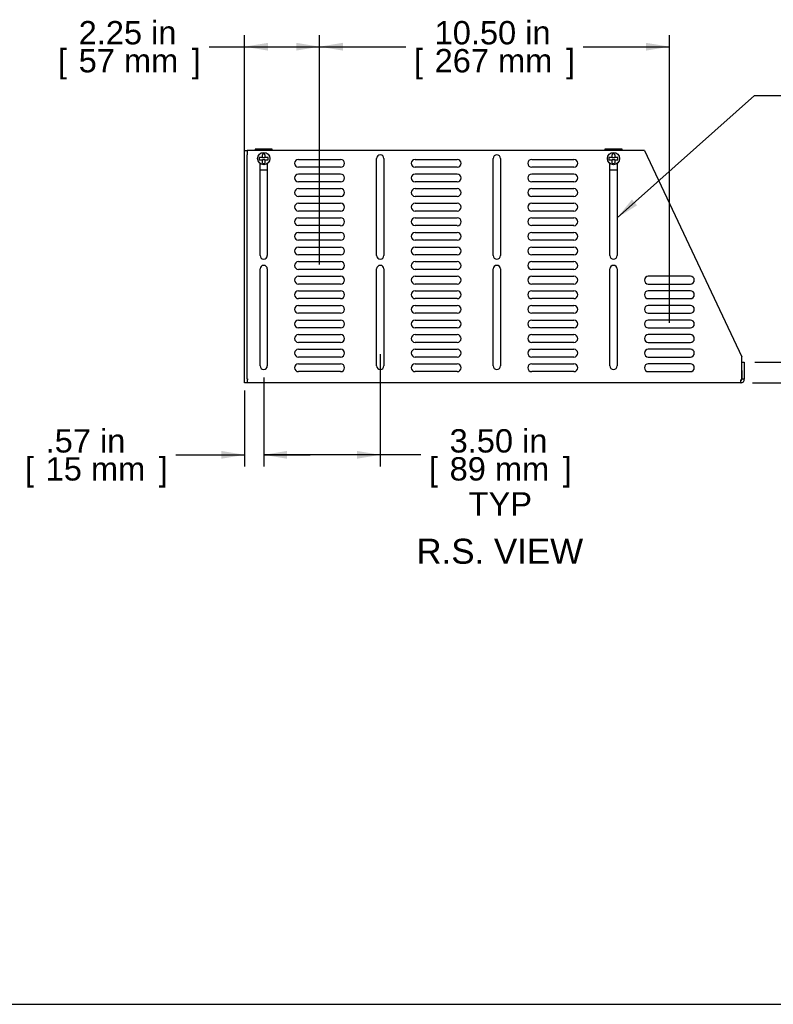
# Model space of a CAD drawing. Header units: inches. Extents: x 0 to 80, y 0 to 59.8.
# Tile 3 of 17: x 34.8 to 57.4, y 0 to 29.5. Entities that reach past the tile are written whole.
import ezdxf
from ezdxf.enums import TextEntityAlignment as Align

# ---------------------------------------------------------------- set-up
doc = ezdxf.new("R2010")
doc.units = ezdxf.units.IN
doc.header["$MEASUREMENT"] = 0
for name, color, linetype in [('COM56860-4', 7, 'Continuous'), ('COM56863', 7, 'Continuous'), ('Default', 7, 'Continuous'), ('SCS19498', 7, 'Continuous')]:
    doc.layers.add(name, color=color, linetype=linetype)
doc.styles.add('SEACAD_Arial', font='arial.ttf')
doc.styles.add('SEACAD_Solid_Edge_ISO_GDT_Symbols', font='txt')
doc.dimstyles.new('WEB', dxfattribs={"dimtxt": 0.7, "dimasz": 0.7, "dimexe": 0.35, "dimexo": 0.35, "dimgap": 0.35, "dimtad": 0, "dimtih": 1, "dimtoh": 1, "dimzin": 4, "dimdsep": 46, "dimtxsty": 'SEACAD_Arial', "dimblk1": '_SE_FILLED', "dimblk2": '_SE_FILLED', "dimsah": 1, "dimcen": 0.35, "dimadec": 0, "dimazin": 0, "dimtfac": 1, "dimtofl": 0, "dimtmove": 0, "dimatfit": 3, "dimfxl": 1, "dimtolj": 1, "dimtzin": 4, "dimarcsym": 0})

# ---------------------------------------------------------------- blocks, each defined once
blk = doc.blocks.new('SEANNOT_GROUP1')
at = {"layer": 'Default', "linetype": 'Continuous'}
blk.add_hatch(color=7, dxfattribs=at).paths.add_polyline_path([(53.137, 24.142), (52.692, 23.59), (53.292, 23.968)])
at = {"layer": 'Default', "color": 7, "linetype": 'Continuous'}
blk.add_line((56.818, 27.261), (58.918, 27.261), dxfattribs=at)
blk.add_lwpolyline([(56.818, 27.261), (52.692, 23.59)], dxfattribs=at)
for s, style, p in [('O', 'SEACAD_Solid_Edge_ISO_GDT_Symbols', (59.163, 27.611)), ('0.22 X 2.94', 'SEACAD_Arial', (59.962, 27.611)), ('SLOT,TYP', 'SEACAD_Arial', (59.692, 26.561))]:
    blk.add_text(s, height=0.7, dxfattribs=dict(at, style=style)).set_placement(p, align=Align.TOP_LEFT)
blk = doc.blocks.new('SE4')
at = {"layer": 'COM56860-4', "color": 7, "linetype": 'Continuous'}
for p, q in [((41.511, 25.484), (41.511, 25.609)), ((41.511, 25.609), (41.583, 25.609)), ((41.511, 18.766), (41.511, 25.484)), ((41.583, 25.609), (41.583, 25.484)), ((41.619, 25.609), (41.583, 25.609)), ((41.583, 18.766), (41.583, 25.484)), ((53.511, 25.609), (41.619, 25.609)), ((53.511, 25.609), (56.439, 19.418)), ((41.974, 22.463), (41.974, 25.222)), ((42.192, 25.222), (42.192, 22.463)), ((43.128, 25.345), (44.393, 25.345)), ((44.393, 25.11), (43.128, 25.11)), ((45.474, 22.463), (45.474, 25.37)), ((45.692, 25.37), (45.692, 22.463)), ((46.628, 25.345), (47.893, 25.345)), ((47.893, 25.11), (46.628, 25.11)), ((48.974, 22.463), (48.974, 25.37)), ((49.192, 25.37), (49.192, 22.463)), ((50.128, 25.345), (51.393, 25.345)), ((51.393, 25.11), (50.128, 25.11)), ((52.474, 22.463), (52.474, 25.222)), ((52.692, 25.222), (52.692, 22.463)), ((43.128, 24.907), (44.393, 24.907)), ((46.628, 24.907), (47.893, 24.907)), ((50.128, 24.907), (51.393, 24.907)), ((44.393, 24.672), (43.128, 24.672)), ((47.893, 24.672), (46.628, 24.672)), ((51.393, 24.672), (50.128, 24.672)), ((43.128, 24.469), (44.393, 24.469)), ((44.393, 24.234), (43.128, 24.234)), ((46.628, 24.469), (47.893, 24.469)), ((47.893, 24.234), (46.628, 24.234)), ((50.128, 24.469), (51.393, 24.469)), ((51.393, 24.234), (50.128, 24.234)), ((43.128, 24.031), (44.393, 24.031)), ((46.628, 24.031), (47.893, 24.031)), ((50.128, 24.031), (51.393, 24.031)), ((44.393, 23.796), (43.128, 23.796)), ((47.893, 23.796), (46.628, 23.796)), ((51.393, 23.796), (50.128, 23.796)), ((43.128, 23.593), (44.393, 23.593)), ((44.393, 23.358), (43.128, 23.358)), ((46.628, 23.593), (47.893, 23.593)), ((47.893, 23.358), (46.628, 23.358)), ((50.128, 23.593), (51.393, 23.593)), ((51.393, 23.358), (50.128, 23.358)), ((43.128, 23.155), (44.393, 23.155)), ((46.628, 23.155), (47.893, 23.155)), ((50.128, 23.155), (51.393, 23.155)), ((44.393, 22.92), (43.128, 22.92)), ((47.893, 22.92), (46.628, 22.92)), ((51.393, 22.92), (50.128, 22.92)), ((43.128, 22.717), (44.393, 22.717)), ((44.393, 22.482), (43.128, 22.482)), ((46.628, 22.717), (47.893, 22.717)), ((47.893, 22.482), (46.628, 22.482)), ((50.128, 22.717), (51.393, 22.717)), ((51.393, 22.482), (50.128, 22.482)), ((43.128, 22.279), (44.393, 22.279)), ((46.628, 22.279), (47.893, 22.279)), ((50.128, 22.279), (51.393, 22.279)), ((41.974, 19.151), (41.974, 22.058)), ((42.192, 22.058), (42.192, 19.151)), ((44.393, 22.044), (43.128, 22.044)), ((45.474, 19.151), (45.474, 22.058)), ((45.692, 22.058), (45.692, 19.151)), ((47.893, 22.044), (46.628, 22.044)), ((48.974, 19.151), (48.974, 22.058)), ((49.192, 22.058), (49.192, 19.151)), ((51.393, 22.044), (50.128, 22.044)), ((52.474, 19.151), (52.474, 22.058)), ((52.692, 22.058), (52.692, 19.151)), ((43.128, 21.841), (44.393, 21.841)), ((44.393, 21.606), (43.128, 21.606)), ((46.628, 21.841), (47.893, 21.841)), ((47.893, 21.606), (46.628, 21.606)), ((50.128, 21.841), (51.393, 21.841)), ((51.393, 21.606), (50.128, 21.606)), ((54.893, 21.841), (53.628, 21.841)), ((53.628, 21.606), (54.893, 21.606)), ((43.128, 21.403), (44.393, 21.403)), ((46.628, 21.403), (47.893, 21.403)), ((50.128, 21.403), (51.393, 21.403)), ((54.893, 21.403), (53.628, 21.403)), ((44.393, 21.168), (43.128, 21.168)), ((47.893, 21.168), (46.628, 21.168)), ((51.393, 21.168), (50.128, 21.168)), ((53.628, 21.168), (54.893, 21.168)), ((43.128, 20.965), (44.393, 20.965)), ((44.393, 20.73), (43.128, 20.73)), ((46.628, 20.965), (47.893, 20.965)), ((47.893, 20.73), (46.628, 20.73)), ((50.128, 20.965), (51.393, 20.965)), ((51.393, 20.73), (50.128, 20.73)), ((54.893, 20.965), (53.628, 20.965)), ((53.628, 20.73), (54.893, 20.73)), ((43.128, 20.527), (44.393, 20.527)), ((46.628, 20.527), (47.893, 20.527)), ((50.128, 20.527), (51.393, 20.527)), ((54.893, 20.527), (53.628, 20.527)), ((44.393, 20.292), (43.128, 20.292)), ((43.128, 20.089), (44.393, 20.089)), ((47.893, 20.292), (46.628, 20.292)), ((46.628, 20.089), (47.893, 20.089)), ((51.393, 20.292), (50.128, 20.292)), ((50.128, 20.089), (51.393, 20.089)), ((53.628, 20.292), (54.893, 20.292)), ((54.893, 20.089), (53.628, 20.089)), ((44.393, 19.854), (43.128, 19.854)), ((47.893, 19.854), (46.628, 19.854)), ((51.393, 19.854), (50.128, 19.854)), ((53.628, 19.854), (54.893, 19.854)), ((43.128, 19.651), (44.393, 19.651)), ((46.628, 19.651), (47.893, 19.651)), ((50.128, 19.651), (51.393, 19.651)), ((54.893, 19.651), (53.628, 19.651)), ((44.393, 19.416), (43.128, 19.416)), ((43.128, 19.213), (44.393, 19.213)), ((47.893, 19.416), (46.628, 19.416)), ((46.628, 19.213), (47.893, 19.213)), ((51.393, 19.416), (50.128, 19.416)), ((50.128, 19.213), (51.393, 19.213)), ((53.628, 19.416), (54.893, 19.416)), ((54.893, 19.213), (53.628, 19.213)), ((56.439, 18.758), (56.439, 19.418)), ((56.439, 19.016), (56.439, 19.266)), ((56.439, 19.266), (56.511, 19.266)), ((56.511, 19.266), (56.511, 19.016)), ((44.393, 18.978), (43.128, 18.978)), ((47.893, 18.978), (46.628, 18.978)), ((51.393, 18.978), (50.128, 18.978)), ((53.628, 18.978), (54.893, 18.978)), ((56.439, 19.016), (56.439, 18.758)), ((56.511, 19.016), (56.511, 18.758)), ((41.511, 18.641), (41.511, 18.766)), ((41.583, 18.641), (41.511, 18.641)), ((41.583, 18.766), (41.583, 18.641)), ((41.583, 18.749), (41.619, 18.749)), ((41.583, 18.749), (41.619, 18.749)), ((56.403, 18.641), (41.583, 18.641)), ((41.619, 18.749), (41.619, 18.749)), ((56.439, 18.749), (56.439, 18.758)), ((56.439, 18.758), (56.511, 18.758)), ((56.461, 18.749), (56.439, 18.749)), ((56.511, 18.749), (56.461, 18.749)), ((56.511, 18.758), (56.511, 18.749))]:
    blk.add_line(p, q, dxfattribs=at)
for centre, radius, start, end in [((45.583, 25.37), 0.109, 0, 180), ((49.083, 25.37), 0.109, 0, 180), ((43.128, 25.227), 0.117, 90, 270), ((44.393, 25.227), 0.117, 270, 90), ((46.628, 25.227), 0.117, 90, 270), ((47.893, 25.227), 0.117, 270, 90), ((50.128, 25.227), 0.117, 90, 270), ((51.393, 25.227), 0.117, 270, 90), ((43.128, 24.789), 0.117, 90, 270), ((44.393, 24.789), 0.117, 270, 90), ((46.628, 24.789), 0.117, 90, 270), ((47.893, 24.789), 0.117, 270, 90), ((50.128, 24.789), 0.117, 90, 270), ((51.393, 24.789), 0.117, 270, 90), ((43.128, 24.351), 0.117, 90, 270), ((44.393, 24.351), 0.117, 270, 90), ((46.628, 24.351), 0.117, 90, 270), ((47.893, 24.351), 0.117, 270, 90), ((50.128, 24.351), 0.117, 90, 270), ((51.393, 24.351), 0.117, 270, 90), ((43.128, 23.913), 0.117, 90, 270), ((44.393, 23.913), 0.117, 270, 90), ((46.628, 23.913), 0.117, 90, 270), ((47.893, 23.913), 0.117, 270, 90), ((50.128, 23.913), 0.117, 90, 270), ((51.393, 23.913), 0.117, 270, 90), ((43.128, 23.475), 0.117, 90, 270), ((44.393, 23.475), 0.118, 270, 90), ((46.628, 23.475), 0.117, 90, 270), ((47.893, 23.475), 0.118, 270, 90), ((50.128, 23.475), 0.117, 90, 270), ((51.393, 23.475), 0.118, 270, 90), ((43.128, 23.037), 0.117, 90, 270), ((44.393, 23.037), 0.117, 270, 90), ((46.628, 23.037), 0.117, 90, 270), ((47.893, 23.037), 0.117, 270, 90), ((50.128, 23.037), 0.117, 90, 270), ((51.393, 23.037), 0.117, 270, 90), ((42.083, 22.463), 0.109, 180, 0), ((43.128, 22.599), 0.117, 90, 270), ((44.393, 22.599), 0.117, 270, 90), ((45.583, 22.463), 0.109, 180, 0), ((46.628, 22.599), 0.117, 90, 270), ((47.893, 22.599), 0.117, 270, 90), ((49.083, 22.463), 0.109, 180, 0), ((50.128, 22.599), 0.117, 90, 270), ((51.393, 22.599), 0.117, 270, 90), ((52.583, 22.463), 0.109, 180, 0), ((42.083, 22.058), 0.109, 0, 180), ((43.128, 22.161), 0.117, 90, 270), ((44.393, 22.161), 0.117, 270, 90), ((45.583, 22.058), 0.109, 0, 180), ((46.628, 22.161), 0.117, 90, 270), ((47.893, 22.161), 0.117, 270, 90), ((49.083, 22.058), 0.109, 0, 180), ((50.128, 22.161), 0.117, 90, 270), ((51.393, 22.161), 0.117, 270, 90), ((52.583, 22.058), 0.109, 0, 180), ((43.128, 21.723), 0.117, 90, 270), ((44.393, 21.723), 0.117, 270, 90), ((46.628, 21.723), 0.117, 90, 270), ((47.893, 21.723), 0.117, 270, 90), ((50.128, 21.723), 0.117, 90, 270), ((51.393, 21.723), 0.117, 270, 90), ((53.628, 21.723), 0.117, 90, 270), ((54.893, 21.723), 0.117, 270, 90), ((43.128, 21.285), 0.117, 90, 270), ((44.393, 21.285), 0.117, 270, 90), ((46.628, 21.285), 0.117, 90, 270), ((47.893, 21.285), 0.117, 270, 90), ((50.128, 21.285), 0.117, 90, 270), ((51.393, 21.285), 0.117, 270, 90), ((53.628, 21.285), 0.117, 90, 270), ((54.893, 21.285), 0.117, 270, 90), ((43.128, 20.847), 0.117, 90, 270), ((44.393, 20.847), 0.117, 270, 90), ((46.628, 20.847), 0.117, 90, 270), ((47.893, 20.847), 0.117, 270, 90), ((50.128, 20.847), 0.117, 90, 270), ((51.393, 20.847), 0.117, 270, 90), ((53.628, 20.847), 0.117, 90, 270), ((54.893, 20.847), 0.117, 270, 90), ((43.128, 20.409), 0.117, 90, 270), ((44.393, 20.409), 0.117, 270, 90), ((46.628, 20.409), 0.117, 90, 270), ((47.893, 20.409), 0.117, 270, 90), ((50.128, 20.409), 0.117, 90, 270), ((51.393, 20.409), 0.117, 270, 90), ((53.628, 20.409), 0.117, 90, 270), ((54.893, 20.409), 0.117, 270, 90), ((43.128, 19.971), 0.117, 90, 270), ((44.393, 19.971), 0.117, 270, 90), ((46.628, 19.971), 0.117, 90, 270), ((47.893, 19.971), 0.117, 270, 90), ((50.128, 19.971), 0.117, 90, 270), ((51.393, 19.971), 0.117, 270, 90), ((53.628, 19.971), 0.117, 90, 270), ((54.893, 19.971), 0.117, 270, 90), ((43.128, 19.533), 0.117, 90, 270), ((44.393, 19.533), 0.117, 270, 90), ((46.628, 19.533), 0.117, 90, 270), ((47.893, 19.533), 0.117, 270, 90), ((50.128, 19.533), 0.117, 90, 270), ((51.393, 19.533), 0.117, 270, 90), ((53.628, 19.533), 0.117, 90, 270), ((54.893, 19.533), 0.117, 270, 90), ((43.128, 19.095), 0.117, 90, 270), ((44.393, 19.095), 0.117, 270, 90), ((46.628, 19.095), 0.117, 90, 270), ((47.893, 19.095), 0.117, 270, 90), ((50.128, 19.095), 0.117, 90, 270), ((51.393, 19.095), 0.117, 270, 90), ((53.628, 19.095), 0.117, 90, 270), ((54.893, 19.095), 0.117, 270, 90), ((42.083, 19.151), 0.109, 180, 0), ((45.583, 19.151), 0.109, 180, 0), ((49.083, 19.151), 0.109, 180, 0), ((52.583, 19.151), 0.109, 180, 0), ((56.403, 18.749), 0.108, 270, 274.6194), ((56.403, 18.749), 0.108, 270, 274.6295), ((56.403, 18.749), 0.036, 278.1372, 360), ((54.984, 18.606), 1.428, 1.4176, 4.31), ((54.98, 18.606), 1.432, 1.4145, 4.3006), ((56.403, 18.749), 0.108, 274.6194, 360), ((56.448, 18.704), 0.055, 100.0407, 124.1612)]:
    blk.add_arc(centre, radius, start, end, dxfattribs=at)
blk.add_open_spline([(56.417, 18.749), (56.413, 18.743), (56.41, 18.737), (56.404, 18.725), (56.401, 18.718), (56.398, 18.706), (56.396, 18.699), (56.394, 18.687), (56.394, 18.682), (56.393, 18.671), (56.393, 18.667), (56.395, 18.658), (56.396, 18.655), (56.398, 18.649), (56.4, 18.646), (56.405, 18.643), (56.408, 18.642), (56.411, 18.641)], degree=3, knots=[0, 0, 0, 0, 0.125, 0.125, 0.25, 0.25, 0.375, 0.375, 0.5, 0.5, 0.625, 0.625, 0.75, 0.75, 0.875, 0.875, 1, 1, 1, 1], dxfattribs=at)
blk.add_open_spline([(56.4, 18.715), (56.403, 18.714), (56.405, 18.714), (56.408, 18.713)], degree=3, dxfattribs=at)
at = {"layer": 'COM56863', "color": 7, "linetype": 'Continuous'}
for p, q in [((41.825, 25.649), (41.825, 25.609)), ((42.341, 25.649), (41.825, 25.649)), ((42.341, 25.609), (42.341, 25.649)), ((52.325, 25.649), (52.325, 25.609)), ((52.841, 25.649), (52.325, 25.649)), ((52.841, 25.609), (52.841, 25.649)), ((42.192, 25.026), (41.974, 25.026)), ((52.692, 25.026), (52.474, 25.026))]:
    blk.add_line(p, q, dxfattribs=at)
at = {"layer": 'SCS19498', "color": 7, "linetype": 'Continuous'}
for p, q in [((41.947, 25.406), (41.947, 25.334)), ((41.975, 25.406), (41.947, 25.406)), ((42.047, 25.406), (41.975, 25.406)), ((42.047, 25.512), (42.047, 25.478)), ((42.047, 25.406), (42.047, 25.478)), ((42.047, 25.406), (42.119, 25.406)), ((42.119, 25.478), (42.119, 25.512)), ((42.119, 25.478), (42.119, 25.406)), ((42.191, 25.406), (42.119, 25.406)), ((42.219, 25.406), (42.191, 25.406)), ((42.219, 25.334), (42.219, 25.406)), ((52.447, 25.406), (52.447, 25.334)), ((52.475, 25.406), (52.447, 25.406)), ((52.547, 25.406), (52.475, 25.406)), ((52.547, 25.512), (52.547, 25.478)), ((52.547, 25.406), (52.547, 25.478)), ((52.547, 25.406), (52.619, 25.406)), ((52.619, 25.478), (52.619, 25.512)), ((52.619, 25.478), (52.619, 25.406)), ((52.691, 25.406), (52.619, 25.406)), ((52.719, 25.406), (52.691, 25.406)), ((52.719, 25.334), (52.719, 25.406)), ((41.947, 25.334), (41.975, 25.334)), ((41.975, 25.334), (42.047, 25.334)), ((42.047, 25.262), (42.047, 25.334)), ((42.119, 25.334), (42.047, 25.334)), ((42.047, 25.228), (42.047, 25.262)), ((42.119, 25.334), (42.119, 25.262)), ((42.119, 25.334), (42.191, 25.334)), ((42.119, 25.262), (42.119, 25.228)), ((42.191, 25.334), (42.219, 25.334)), ((52.447, 25.334), (52.475, 25.334)), ((52.475, 25.334), (52.547, 25.334)), ((52.547, 25.262), (52.547, 25.334)), ((52.619, 25.334), (52.547, 25.334)), ((52.547, 25.228), (52.547, 25.262)), ((52.619, 25.334), (52.619, 25.262)), ((52.619, 25.334), (52.691, 25.334)), ((52.619, 25.262), (52.619, 25.228)), ((52.691, 25.334), (52.719, 25.334))]:
    blk.add_line(p, q, dxfattribs=at)
for centre in [(42.083, 25.37), (52.583, 25.37)]:
    blk.add_circle(centre, 0.184, dxfattribs=at)
for centre, start, end in [((42.083, 25.37), 75.7744, 104.2256), ((52.583, 25.37), 75.7744, 104.2256), ((42.083, 25.37), 255.7744, 284.2256), ((52.583, 25.37), 255.7744, 284.2256)]:
    blk.add_arc(centre, 0.146, start, end, dxfattribs=at)
blk = doc.blocks.new('DMBLK413')
at = {"layer": 'Default', "linetype": 'Continuous', "transparency": 16777216}
for points in [[(40.811, 16.366), (41.511, 16.482), (40.811, 16.599)], [(42.783, 16.366), (42.783, 16.599), (42.083, 16.482)]]:
    blk.add_hatch(color=7, dxfattribs=at).paths.add_polyline_path(points)
at = {"layer": 'Default', "color": 7, "linetype": 'Continuous', "transparency": 16777216}
for p, q in [((42.083, 18.801), (42.083, 16.132)), ((41.511, 18.416), (41.511, 16.132)), ((39.45, 16.482), (41.511, 16.482)), ((42.083, 16.482), (43.483, 16.482))]:
    blk.add_line(p, q, dxfattribs=at)
at = {"layer": 'Default', "color": 7, "linetype": 'Continuous', "transparency": 16777216, "style": 'SEACAD_Arial'}
for s, p in [('.57 in', (35.538, 17.252)), ('[', (34.914, 16.412)), ('15 mm', (35.538, 16.412)), (']', (38.931, 16.412))]:
    blk.add_text(s, height=0.7, dxfattribs=at).set_placement(p, align=Align.TOP_LEFT)
blk = doc.blocks.new('_SE_FILLED')
at = {"color": 0}
blk.add_line((0, 0), (-1, 0), dxfattribs=at)
blk.add_solid([(0, 0), (-1, -0.1665), (-1, 0.1665), (0, 0)], dxfattribs=at)
blk = doc.blocks.new('DMBLK414')
at = {"layer": 'Default', "linetype": 'Continuous', "transparency": 16777216}
for points in [[(42.783, 16.366), (42.783, 16.599), (42.083, 16.482)], [(44.883, 16.366), (45.583, 16.482), (44.883, 16.599)]]:
    blk.add_hatch(color=7, dxfattribs=at).paths.add_polyline_path(points)
at = {"layer": 'Default', "color": 7, "linetype": 'Continuous', "transparency": 16777216}
for p, q in [((45.583, 19.501), (45.583, 16.132)), ((42.083, 18.801), (42.083, 16.132)), ((46.796, 16.482), (42.083, 16.482))]:
    blk.add_line(p, q, dxfattribs=at)
at = {"layer": 'Default', "color": 7, "linetype": 'Continuous', "transparency": 16777216, "style": 'SEACAD_Arial'}
for s, p in [('3.50 in', (47.665, 17.252)), ('[', (47.041, 16.412)), ('89 mm', (47.665, 16.412)), (']', (51.058, 16.412)), ('TYP', (48.236, 15.362))]:
    blk.add_text(s, height=0.7, dxfattribs=at).set_placement(p, align=Align.TOP_LEFT)
blk = doc.blocks.new('DMBLK422')
at = {"layer": 'Default', "linetype": 'Continuous', "transparency": 16777216}
for points in [[(58.868, 19.966), (58.635, 19.966), (58.751, 19.266)], [(58.868, 17.941), (58.751, 18.641), (58.635, 17.941)]]:
    blk.add_hatch(color=7, dxfattribs=at).paths.add_polyline_path(points)
at = {"layer": 'Default', "color": 7, "linetype": 'Continuous', "transparency": 16777216}
for p, q in [((58.751, 21.596), (60.851, 21.596)), ((58.751, 19.266), (58.751, 21.596)), ((56.825, 19.266), (59.101, 19.266)), ((56.753, 18.641), (59.101, 18.641)), ((58.751, 17.241), (58.751, 18.641))]:
    blk.add_line(p, q, dxfattribs=at)
at = {"layer": 'Default', "color": 7, "linetype": 'Continuous', "transparency": 16777216, "style": 'SEACAD_Arial'}
for s, p in [('.62 in', (61.72, 22.366)), ('[', (61.096, 21.526)), (']', (65.114, 21.526)), ('16 mm', (61.72, 21.526))]:
    blk.add_text(s, height=0.7, dxfattribs=at).set_placement(p, align=Align.TOP_LEFT)
blk = doc.blocks.new('DMBLK423')
at = {"layer": 'Default', "linetype": 'Continuous', "transparency": 16777216}
for points in [[(44.461, 28.842), (43.761, 28.726), (44.461, 28.609)], [(53.561, 28.842), (53.561, 28.609), (54.261, 28.726)]]:
    blk.add_hatch(color=7, dxfattribs=at).paths.add_polyline_path(points)
at = {"layer": 'Default', "color": 7, "linetype": 'Continuous', "transparency": 16777216}
for p, q in [((43.761, 22.191), (43.761, 29.076)), ((54.261, 20.439), (54.261, 29.076)), ((43.761, 28.726), (46.346, 28.726)), ((51.675, 28.726), (54.261, 28.726))]:
    blk.add_line(p, q, dxfattribs=at)
at = {"layer": 'Default', "color": 7, "linetype": 'Continuous', "transparency": 16777216, "style": 'SEACAD_Arial'}
for s, p in [('10.50 in', (47.215, 29.496)), ('[', (46.591, 28.656)), ('267 mm', (47.215, 28.656)), (']', (51.156, 28.656))]:
    blk.add_text(s, height=0.7, dxfattribs=at).set_placement(p, align=Align.TOP_LEFT)
blk = doc.blocks.new('DMBLK424')
at = {"layer": 'Default', "linetype": 'Continuous', "transparency": 16777216}
for points in [[(42.211, 28.842), (41.511, 28.726), (42.211, 28.609)], [(43.061, 28.842), (43.061, 28.609), (43.761, 28.726)]]:
    blk.add_hatch(color=7, dxfattribs=at).paths.add_polyline_path(points)
at = {"layer": 'Default', "color": 7, "linetype": 'Continuous', "transparency": 16777216}
for p, q in [((41.511, 22.475), (41.511, 29.076)), ((43.761, 22.191), (43.761, 29.076)), ((40.442, 28.726), (43.761, 28.726))]:
    blk.add_line(p, q, dxfattribs=at)
at = {"layer": 'Default', "color": 7, "linetype": 'Continuous', "transparency": 16777216, "style": 'SEACAD_Arial'}
for s, p in [('2.25 in', (36.529, 29.496)), ('[', (35.905, 28.656)), ('57 mm', (36.529, 28.656)), (']', (39.923, 28.656))]:
    blk.add_text(s, height=0.7, dxfattribs=at).set_placement(p, align=Align.TOP_LEFT)

msp = doc.modelspace()

# ---------------------------------------------------------------- linework, layer by layer
at = {"layer": 'Default', "color": 7, "linetype": 'Continuous'}
msp.add_line((0, 0), (80, 0), dxfattribs=at)

# ---------------------------------------------------------------- block references
at = {"layer": 'Default'}
for name in ['SEANNOT_GROUP1', 'SE4']:
    msp.add_blockref(name, (0, 0), dxfattribs=at)

# ---------------------------------------------------------------- texts
at = {"layer": 'Default', "color": 7, "linetype": 'Continuous', "style": 'SEACAD_Arial'}
msp.add_text('R.S. VIEW', height=0.75, dxfattribs=at).set_placement((46.667, 13.966), align=Align.TOP_LEFT)

# ---------------------------------------------------------------- dimensions: what is measured, and where the dimension line sits
at = {"layer": 'Default', "color": 7, "linetype": 'Continuous'}
for base, p1, p2, text, picture, middle in [((43.761, 28.726), (41.511, 22.125), (43.761, 21.841), '\\A1;<>', 'DMBLK424', (40.442, 28.726)), ((54.261, 28.726), (43.761, 21.841), (54.261, 20.089), '\\A1;<>', 'DMBLK423', (49.011, 28.726)), ((42.083, 16.482), (45.583, 19.151), (42.083, 19.151), '\\A1;<>\\PTYP', 'DMBLK414', (46.796, 16.482)), ((42.083, 16.482), (41.511, 18.766), (42.083, 19.151), '\\A1;<>', 'DMBLK413', (39.45, 16.482))]:
    dim = msp.add_linear_dim(base=base, p1=p1, p2=p2, text=text, dimstyle='WEB', override={"dimpost": '\\X'}, dxfattribs=at)
    dim.commit()
    dim.dimension.update_dxf_attribs({"geometry": picture, "text_midpoint": middle, "dimtype": 160})
dim = msp.add_linear_dim(base=(58.751440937, 19.266071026), p1=(56.402814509, 18.641071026), p2=(56.474814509, 19.266071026), angle=90, text='\\A1;<>', dimstyle='WEB', override={"dimpost": '\\X'}, dxfattribs=at)
dim.commit()
dim.dimension.update_dxf_attribs({"geometry": 'DMBLK422', "text_midpoint": (60.851440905, 21.595628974), "dimtype": 160})

doc.saveas('drawing.dxf')
